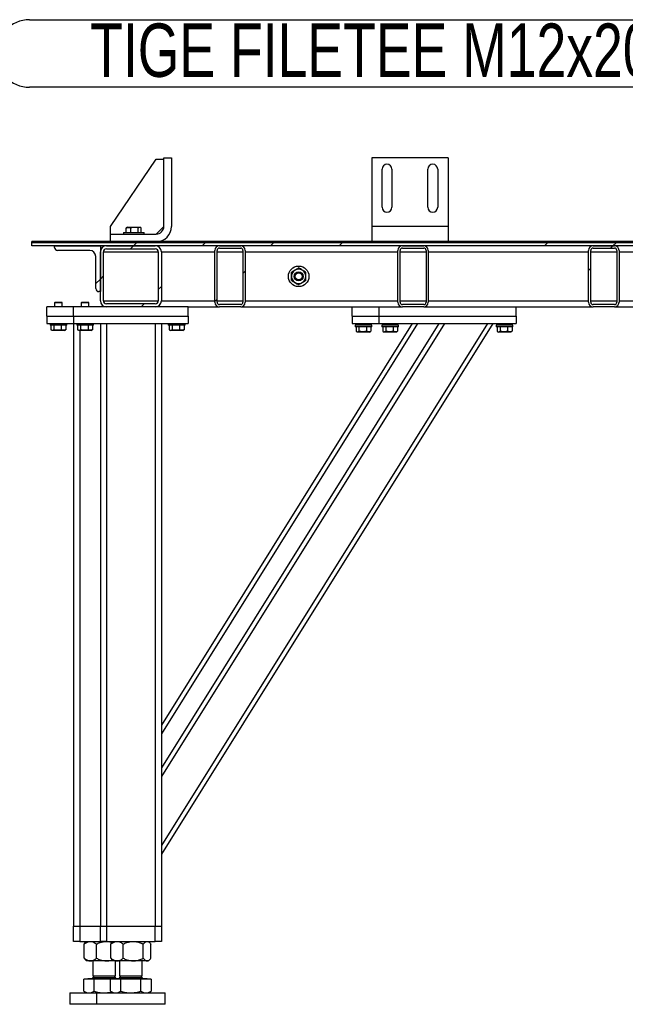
# Model space of a CAD drawing. Header units: millimetres. Extents: x 5 to 589, y 5 to 415.
# Tile 35 of 70: x 244 to 283, y 197 to 261. Entities that reach past the tile are written whole.
import ezdxf

# ---------------------------------------------------------------- set-up
doc = ezdxf.new("R2010")
doc.units = ezdxf.units.MM
doc.layers.add('NOTES', color=6, linetype='Continuous')
doc.layers.add('TRAIT-FINS', color=9, linetype='Continuous')
doc.layers.add('TRAIT-FORT', color=4, linetype='Continuous', lineweight=25)
doc.styles.add('SLDTEXTSTYLE0', font='TXT', dxfattribs={"width": 0.75})

# ---------------------------------------------------------------- blocks, each defined once
blk = doc.blocks.new('SW_HATCH_0')
at = {"layer": 'TRAIT-FINS', "color": 0}
for p, q in [((-80.872, -0.05), (-80.672, 0.15)), ((-80.672, 0.15), (-80.472, 0.35)), ((-80.472, 0.35), (-80.397, 0.425)), ((-76.182, 0.15), (-75.982, 0.35)), ((-75.982, 0.35), (-75.907, 0.425)), ((-71.692, 0.15), (-71.492, 0.35)), ((-71.492, 0.35), (-71.417, 0.425)), ((-67.202, 0.15), (-67.002, 0.35)), ((-67.002, 0.35), (-66.927, 0.425)), ((-53.732, 0.15), (-53.532, 0.35)), ((-53.532, 0.35), (-53.457, 0.425)), ((-49.391, 0), (-49.241, 0.15)), ((-49.241, 0.15), (-49.041, 0.35)), ((-49.041, 0.35), (-48.966, 0.425)), ((-82.847, -2.025), (-82.647, -1.825)), ((-73.497, -1.655), (-73.347, -1.505)), ((-50.847, -1.456), (-50.697, -1.306)), ((-83.147, -2.325), (-82.847, -2.025)), ((-79.047, -2.715), (-78.847, -2.515)), ((-80.182, -3.85), (-79.982, -3.65)), ((-75.347, -3.505), (-75.197, -3.355))]:
    blk.add_line(p, q, dxfattribs=at)
blk = doc.blocks.new('SW_NOTE_18')
at = {"layer": 'NOTES', "color": 0}
for p, q in [((-46.946, 4.475), (0, 4.475)), ((0, 0.044), (-46.946, 0.044))]:
    blk.add_line(p, q, dxfattribs=at)
for centre, start, end in [((-46.946, 2.259), 90, 270), ((0, 2.259), 270, 90)]:
    blk.add_arc(centre, 2.216, start, end, dxfattribs=at)
at = {"layer": 'NOTES', "color": 0, "insert": (-23.564, 4.226), "char_height": 3.5, "attachment_point": 2, "style": 'SLDTEXTSTYLE0'}
blk.add_mtext('TIGE FILETEE M12x200', dxfattribs=at)

msp = doc.modelspace()

# ---------------------------------------------------------------- linework, layer by layer
at = {"layer": 'TRAIT-FORT', "color": 4, "linetype": 'Continuous', "lineweight": 25}
for p, q in [((249.554, 247.877), (252.554, 252.277)), ((252.554, 252.277), (253.054, 252.277)), ((253.054, 252.377), (253.554, 252.377)), ((253.054, 247.877), (253.054, 252.377)), ((253.554, 252.377), (253.554, 247.877)), ((271.679, 252.377), (266.679, 252.377)), ((266.679, 252.377), (266.679, 247.877)), ((271.679, 252.377), (271.679, 247.877)), ((267.354, 249.127), (267.354, 251.627)), ((268.004, 251.627), (268.004, 249.127)), ((270.354, 249.127), (270.354, 251.627)), ((271.004, 251.627), (271.004, 249.127)), ((249.554, 247.377), (249.554, 247.877)), ((249.554, 247.377), (252.554, 247.377)), ((249.554, 246.877), (249.554, 247.377)), ((250.401, 247.477), (250.401, 247.377)), ((250.401, 247.477), (250.817, 247.477)), ((250.589, 247.777), (250.614, 247.792)), ((250.589, 247.477), (250.589, 247.777)), ((250.672, 247.827), (250.613, 247.793)), ((250.672, 247.827), (251.126, 247.827)), ((250.817, 247.477), (251.751, 247.477)), ((250.885, 247.477), (250.885, 247.777)), ((251.126, 247.827), (251.48, 247.827)), ((251.372, 247.477), (251.372, 247.777)), ((251.538, 247.793), (251.48, 247.827)), ((251.563, 247.477), (251.563, 247.777)), ((251.751, 247.377), (251.751, 247.477)), ((253.054, 247.877), (252.554, 247.377)), ((271.679, 247.877), (266.679, 247.877)), ((266.679, 247.877), (266.679, 246.877)), ((271.679, 247.877), (271.679, 246.877)), ((308.389, 246.877), (244.389, 246.877)), ((244.389, 246.802), (244.389, 246.877)), ((308.389, 246.802), (244.389, 246.802)), ((244.389, 246.602), (244.389, 246.802)), ((296.839, 246.802), (244.389, 246.802)), ((296.839, 246.602), (244.389, 246.602)), ((245.889, 246.602), (248.889, 246.602)), ((245.889, 246.502), (245.889, 246.602)), ((248.889, 246.602), (248.889, 243.602)), ((249.289, 246.602), (252.489, 246.602)), ((256.689, 246.602), (258.089, 246.602)), ((268.689, 246.602), (270.089, 246.602)), ((281.189, 246.602), (282.589, 246.602)), ((248.189, 246.302), (246.089, 246.302)), ((248.889, 243.002), (248.889, 246.202)), ((249.089, 243.002), (249.089, 246.202)), ((249.089, 246.202), (252.689, 246.202)), ((249.289, 246.402), (252.489, 246.402)), ((252.689, 246.202), (252.689, 243.002)), ((252.889, 246.202), (252.889, 243.002)), ((252.889, 246.202), (256.389, 246.202)), ((256.389, 242.902), (256.389, 246.302)), ((256.539, 242.902), (256.539, 246.302)), ((256.539, 246.202), (258.239, 246.202)), ((256.689, 246.452), (258.089, 246.452)), ((258.239, 246.302), (258.239, 242.902)), ((258.389, 246.302), (258.389, 242.902)), ((258.389, 246.202), (268.389, 246.202)), ((268.389, 242.902), (268.389, 246.302)), ((268.539, 242.902), (268.539, 246.302)), ((268.539, 246.202), (270.239, 246.202)), ((268.689, 246.452), (270.089, 246.452)), ((270.239, 246.302), (270.239, 242.902)), ((270.389, 246.302), (270.389, 242.902)), ((270.389, 246.202), (280.889, 246.202)), ((280.889, 242.902), (280.889, 246.302)), ((281.039, 242.902), (281.039, 246.302)), ((281.039, 246.202), (282.739, 246.202)), ((281.189, 246.452), (282.589, 246.452)), ((282.739, 246.302), (282.739, 242.902)), ((282.889, 246.302), (282.889, 242.902)), ((282.889, 246.202), (291.889, 246.202)), ((248.589, 243.802), (248.589, 245.902)), ((248.889, 243.602), (248.789, 243.602)), ((245.924, 242.902), (245.889, 242.867)), ((245.889, 242.867), (245.889, 242.602)), ((246.389, 242.867), (245.889, 242.867)), ((245.924, 242.902), (246.354, 242.902)), ((246.389, 242.867), (246.354, 242.902)), ((246.389, 242.602), (246.389, 242.867)), ((247.674, 242.902), (247.639, 242.867)), ((247.639, 242.867), (247.639, 242.602)), ((248.139, 242.867), (247.639, 242.867)), ((247.674, 242.902), (248.104, 242.902)), ((248.139, 242.867), (248.104, 242.902)), ((248.139, 242.602), (248.139, 242.867)), ((249.089, 243.002), (252.689, 243.002)), ((252.489, 242.802), (249.289, 242.802)), ((252.889, 243.002), (256.389, 243.002)), ((256.539, 243.002), (258.239, 243.002)), ((258.089, 242.752), (256.689, 242.752)), ((258.389, 243.002), (268.389, 243.002)), ((268.539, 243.002), (270.239, 243.002)), ((270.089, 242.752), (268.689, 242.752)), ((270.389, 243.002), (280.889, 243.002)), ((281.039, 243.002), (282.739, 243.002)), ((282.589, 242.752), (281.189, 242.752)), ((282.889, 243.002), (291.889, 243.002)), ((247.139, 242.602), (245.389, 242.602)), ((245.389, 242.002), (245.389, 242.602)), ((247.139, 242.002), (247.139, 242.602)), ((249.289, 242.602), (247.139, 242.602)), ((252.489, 242.602), (249.289, 242.602)), ((254.639, 242.602), (252.489, 242.602)), ((254.639, 242.602), (256.689, 242.602)), ((254.639, 242.002), (254.639, 242.602)), ((258.089, 242.602), (256.689, 242.602)), ((258.089, 242.602), (268.689, 242.602)), ((265.389, 242.002), (265.389, 242.602)), ((267.139, 242.602), (267.139, 242.002)), ((270.089, 242.602), (268.689, 242.602)), ((270.089, 242.602), (281.189, 242.602)), ((276.139, 242.002), (276.139, 242.602)), ((282.589, 242.602), (281.189, 242.602)), ((282.589, 242.602), (292.139, 242.602)), ((245.389, 242.002), (245.389, 241.502)), ((245.389, 242.002), (247.139, 242.002)), ((245.389, 241.502), (247.139, 241.502)), ((245.589, 241.502), (245.589, 241.402)), ((246.689, 241.402), (246.689, 241.502)), ((247.139, 242.002), (254.639, 242.002)), ((247.139, 242.002), (247.139, 241.502)), ((247.139, 241.502), (247.139, 202.002)), ((247.139, 241.502), (254.639, 241.502)), ((247.339, 241.502), (247.339, 241.402)), ((248.439, 241.402), (248.439, 241.502)), ((248.889, 241.502), (248.889, 202.002)), ((249.289, 241.502), (249.289, 202.002)), ((252.489, 241.502), (252.489, 202.002)), ((252.889, 241.502), (252.889, 202.002)), ((274.269, 241.502), (252.889, 207.288)), ((274.623, 241.502), (252.889, 206.721)), ((271.439, 241.502), (252.889, 211.817)), ((271.085, 241.502), (252.889, 212.383)), ((269.335, 241.502), (252.889, 215.183)), ((269.689, 241.502), (252.889, 214.617)), ((253.339, 241.502), (253.339, 241.402)), ((254.439, 241.402), (254.439, 241.502)), ((254.639, 242.002), (254.639, 241.502)), ((265.389, 242.002), (265.389, 241.502)), ((265.389, 242.002), (267.139, 242.002)), ((265.389, 241.502), (267.139, 241.502)), ((265.889, 241.502), (265.889, 241.402)), ((266.389, 241.402), (266.389, 241.502)), ((267.139, 242.002), (267.139, 241.502)), ((267.139, 242.002), (276.139, 242.002)), ((267.139, 241.502), (276.139, 241.502)), ((267.639, 241.502), (267.639, 241.402)), ((268.139, 241.402), (268.139, 241.502)), ((275.139, 241.502), (275.139, 241.402)), ((275.639, 241.402), (275.639, 241.502)), ((276.139, 242.002), (276.139, 241.502)), ((246.689, 241.402), (245.589, 241.402)), ((245.652, 241.402), (245.652, 241.102)), ((245.677, 241.086), (245.735, 241.052)), ((246.543, 241.052), (245.735, 241.052)), ((245.843, 241.402), (245.843, 241.102)), ((246.33, 241.402), (246.33, 241.102)), ((246.543, 241.052), (246.602, 241.086)), ((246.626, 241.102), (246.601, 241.087)), ((246.626, 241.402), (246.626, 241.102)), ((248.439, 241.402), (247.339, 241.402)), ((247.402, 241.402), (247.402, 241.102)), ((247.427, 241.086), (247.485, 241.052)), ((248.293, 241.052), (247.485, 241.052)), ((247.539, 241.052), (247.539, 202.002)), ((247.593, 241.402), (247.593, 241.102)), ((248.08, 241.402), (248.08, 241.102)), ((248.293, 241.052), (248.352, 241.086)), ((248.376, 241.102), (248.351, 241.087)), ((248.376, 241.402), (248.376, 241.102)), ((254.439, 241.402), (253.339, 241.402)), ((253.402, 241.402), (253.402, 241.102)), ((253.427, 241.086), (253.485, 241.052)), ((254.293, 241.052), (253.485, 241.052)), ((253.593, 241.402), (253.593, 241.102)), ((254.08, 241.402), (254.08, 241.102)), ((254.293, 241.052), (254.352, 241.086)), ((254.376, 241.102), (254.351, 241.087)), ((254.376, 241.402), (254.376, 241.102)), ((265.589, 241.402), (265.589, 241.302)), ((266.689, 241.402), (265.589, 241.402)), ((266.689, 241.302), (265.589, 241.302)), ((265.652, 241.302), (265.652, 241.002)), ((265.677, 240.986), (265.735, 240.952)), ((266.543, 240.952), (265.735, 240.952)), ((265.843, 241.302), (265.843, 241.002)), ((266.33, 241.302), (266.33, 241.002)), ((266.543, 240.952), (266.602, 240.986)), ((266.626, 241.002), (266.601, 240.987)), ((266.626, 241.302), (266.626, 241.002)), ((266.689, 241.302), (266.689, 241.402)), ((267.339, 241.402), (267.339, 241.302)), ((268.439, 241.402), (267.339, 241.402)), ((268.439, 241.302), (267.339, 241.302)), ((267.402, 241.302), (267.402, 241.002)), ((267.427, 240.986), (267.485, 240.952)), ((268.293, 240.952), (267.485, 240.952)), ((267.593, 241.302), (267.593, 241.002)), ((268.08, 241.302), (268.08, 241.002)), ((268.293, 240.952), (268.352, 240.986)), ((268.376, 241.002), (268.351, 240.987)), ((268.376, 241.302), (268.376, 241.002)), ((268.439, 241.302), (268.439, 241.402)), ((274.839, 241.402), (274.839, 241.302)), ((275.939, 241.402), (274.839, 241.402)), ((275.939, 241.302), (274.839, 241.302)), ((274.902, 241.302), (274.902, 241.002)), ((274.927, 240.986), (274.985, 240.952)), ((275.793, 240.952), (274.985, 240.952)), ((275.093, 241.302), (275.093, 241.002)), ((275.58, 241.302), (275.58, 241.002)), ((275.793, 240.952), (275.852, 240.986)), ((275.876, 241.002), (275.851, 240.987)), ((275.876, 241.302), (275.876, 241.002)), ((275.939, 241.302), (275.939, 241.402)), ((247.139, 201.002), (247.139, 202.002)), ((247.139, 202.002), (247.539, 202.002)), ((247.539, 202.002), (247.539, 201.002)), ((247.539, 202.002), (248.889, 202.002)), ((248.889, 201.002), (248.889, 202.002)), ((248.889, 202.002), (249.289, 202.002)), ((249.289, 202.002), (249.289, 201.002)), ((249.289, 202.002), (252.489, 202.002)), ((252.489, 201.002), (252.489, 202.002)), ((252.489, 202.002), (252.889, 202.002)), ((252.889, 202.002), (252.889, 201.002)), ((247.539, 201.002), (247.139, 201.002)), ((247.539, 201.002), (248.889, 201.002)), ((247.824, 200.824), (247.898, 200.905)), ((247.824, 199.9), (247.824, 200.824)), ((247.989, 201.002), (247.895, 200.908)), ((248.639, 199.9), (248.639, 200.824)), ((249.289, 201.002), (248.889, 201.002)), ((249.289, 201.002), (252.489, 201.002)), ((249.574, 200.824), (249.648, 200.905)), ((249.574, 199.9), (249.574, 200.824)), ((249.739, 201.002), (249.645, 200.908)), ((250.389, 199.9), (250.389, 200.824)), ((251.704, 199.9), (251.704, 200.824)), ((252.132, 200.91), (252.039, 201.002)), ((252.205, 199.9), (252.205, 200.824)), ((252.889, 201.002), (252.489, 201.002)), ((247.824, 199.9), (247.898, 199.819)), ((247.895, 199.816), (247.989, 199.722)), ((248.231, 199.722), (247.989, 199.722)), ((249.296, 199.722), (248.231, 199.722)), ((248.389, 199.722), (248.389, 198.737)), ((249.739, 199.722), (249.296, 199.722)), ((249.574, 199.9), (249.648, 199.819)), ((249.645, 199.816), (249.739, 199.722)), ((249.981, 199.722), (249.739, 199.722)), ((249.889, 198.737), (249.889, 199.722)), ((251.046, 199.722), (249.981, 199.722)), ((250.139, 199.722), (250.139, 198.737)), ((251.954, 199.722), (251.046, 199.722)), ((251.639, 198.737), (251.639, 199.722)), ((252.039, 199.722), (251.954, 199.722)), ((252.039, 199.722), (252.132, 199.814)), ((247.811, 197.73), (247.811, 198.522)), ((248.475, 198.522), (247.811, 198.522)), ((248.072, 198.557), (248.037, 198.522)), ((248.072, 198.562), (248.072, 198.557)), ((248.072, 198.562), (249.822, 198.562)), ((248.072, 198.557), (249.822, 198.557)), ((248.484, 198.737), (248.389, 198.642)), ((248.389, 198.737), (249.789, 198.737)), ((248.389, 198.642), (248.389, 198.612)), ((248.389, 198.642), (249.889, 198.642)), ((248.389, 198.612), (249.789, 198.612)), ((248.475, 197.73), (248.475, 198.522)), ((249.561, 198.522), (248.475, 198.522)), ((249.561, 197.73), (249.561, 198.522)), ((250.225, 198.522), (249.561, 198.522)), ((249.822, 198.557), (249.787, 198.522)), ((249.789, 198.737), (249.889, 198.737)), ((249.789, 198.612), (249.889, 198.612)), ((249.889, 198.642), (249.794, 198.737)), ((249.822, 198.562), (249.822, 198.557)), ((249.822, 198.562), (251.814, 198.562)), ((249.822, 198.557), (251.814, 198.557)), ((249.889, 198.612), (249.889, 198.642)), ((250.234, 198.737), (250.139, 198.642)), ((250.139, 198.737), (251.539, 198.737)), ((250.139, 198.642), (250.139, 198.612)), ((250.139, 198.642), (251.639, 198.642)), ((250.139, 198.612), (251.539, 198.612)), ((250.225, 197.73), (250.225, 198.522)), ((251.553, 198.522), (250.225, 198.522)), ((251.539, 198.737), (251.639, 198.737)), ((251.539, 198.612), (251.639, 198.612)), ((251.639, 198.642), (251.544, 198.737)), ((251.553, 197.73), (251.553, 198.522)), ((252.217, 198.522), (251.553, 198.522)), ((251.639, 198.612), (251.639, 198.642)), ((251.814, 198.562), (251.957, 198.562)), ((251.814, 198.557), (251.957, 198.557)), ((251.957, 198.557), (251.957, 198.562)), ((251.992, 198.522), (251.957, 198.557)), ((252.217, 198.522), (252.217, 197.73)), ((246.889, 197.627), (246.889, 196.877)), ((246.889, 197.627), (248.639, 197.627)), ((247.811, 197.73), (247.989, 197.627)), ((248.639, 197.627), (248.639, 196.877)), ((248.639, 197.627), (253.139, 197.627)), ((249.561, 197.73), (249.739, 197.627)), ((252.039, 197.627), (252.217, 197.73)), ((253.139, 196.877), (253.139, 197.627)), ((248.639, 196.877), (246.889, 196.877)), ((253.139, 196.877), (248.639, 196.877))]:
    msp.add_line(p, q, dxfattribs=at)
for radius in [0.675, 0.3, 0.225]:
    msp.add_circle((261.889, 244.602), radius, dxfattribs=at)
for centre, radius, start, end in [((267.679, 251.627), 0.325, 0, 180), ((270.679, 251.627), 0.325, 0, 180), ((267.679, 249.127), 0.325, 180, 0), ((270.679, 249.127), 0.325, 180, 0), ((252.554, 247.877), 1, 270, 0), ((252.554, 247.877), 0.5, 270, 0), ((249.289, 246.202), 0.4, 90, 180), ((252.489, 246.202), 0.4, 0, 90), ((256.689, 246.302), 0.3, 90, 180), ((258.089, 246.302), 0.3, 0, 90), ((268.689, 246.302), 0.3, 90, 180), ((270.089, 246.302), 0.3, 0, 90), ((281.189, 246.302), 0.3, 90, 180), ((282.589, 246.302), 0.3, 0, 90), ((246.089, 246.502), 0.2, 180, 270), ((248.189, 245.902), 0.4, 0, 90), ((249.289, 246.202), 0.2, 90, 180), ((252.489, 246.202), 0.2, 0, 90), ((256.689, 246.302), 0.15, 90, 180), ((258.089, 246.302), 0.15, 0, 90), ((268.689, 246.302), 0.15, 90, 180), ((270.089, 246.302), 0.15, 0, 90), ((281.189, 246.302), 0.15, 90, 180), ((282.589, 246.302), 0.15, 0, 90), ((261.889, 244.602), 0.475, 120, 180), ((261.889, 244.602), 0.475, 60, 120), ((261.889, 244.602), 0.475, 0, 60), ((261.889, 244.602), 0.475, 180, 240), ((261.889, 244.602), 0.475, 240, 300), ((261.889, 244.602), 0.475, 300, 0), ((248.789, 243.802), 0.2, 180, 270), ((249.289, 243.002), 0.4, 180, 270), ((249.289, 243.002), 0.2, 180, 270), ((252.489, 243.002), 0.4, 270, 0), ((252.489, 243.002), 0.2, 270, 0), ((256.689, 242.902), 0.3, 180, 270), ((256.689, 242.902), 0.15, 180, 270), ((258.089, 242.902), 0.3, 270, 0), ((258.089, 242.902), 0.15, 270, 0), ((268.689, 242.902), 0.3, 180, 270), ((268.689, 242.902), 0.15, 180, 270), ((270.089, 242.902), 0.3, 270, 0), ((270.089, 242.902), 0.15, 270, 0), ((281.189, 242.902), 0.3, 180, 270), ((281.189, 242.902), 0.15, 180, 270), ((282.589, 242.902), 0.3, 270, 0), ((282.589, 242.902), 0.15, 270, 0), ((248.339, 198.612), 0.05, 270, 0), ((249.939, 198.612), 0.05, 180, 270), ((250.089, 198.612), 0.05, 270, 0), ((251.689, 198.612), 0.05, 180, 270)]:
    msp.add_arc(centre, radius, start, end, dxfattribs=at)
for points, knots in [([(250.589, 247.777), (250.614, 247.788), (250.666, 247.81), (250.743, 247.818), (250.817, 247.806), (250.862, 247.787), (250.885, 247.777)], [0, 0, 0, 0, 0.2646049, 0.5349477, 0.7653431, 1, 1, 1, 1]), ([(251.372, 247.777), (251.31, 247.792), (251.207, 247.817), (251.059, 247.815), (250.959, 247.797), (250.901, 247.781), (250.885, 247.777)], [0, 0, 0, 0, 0.385549, 0.637642, 0.896546, 1, 1, 1, 1]), ([(251.563, 247.777), (251.546, 247.788), (251.513, 247.81), (251.463, 247.818), (251.416, 247.806), (251.386, 247.787), (251.372, 247.777)], [0, 0, 0, 0, 0.264605, 0.534948, 0.765343, 1, 1, 1, 1]), ([(261.414, 244.876), (261.447, 244.895), (261.513, 244.933), (261.595, 244.981), (261.642, 245.008), (261.652, 245.013)], [0, 0, 0, 0, 0.432385, 0.879554, 1, 1, 1, 1]), ([(261.414, 244.602), (261.414, 244.607), (261.414, 244.645), (261.414, 244.717), (261.414, 244.804), (261.414, 244.856), (261.414, 244.876)], [0, 0, 0, 0, 0.0483686, 0.3993299, 0.7629647, 1, 1, 1, 1]), ([(261.652, 245.013), (261.693, 245.038), (261.776, 245.085), (261.852, 245.129), (261.889, 245.151)], [0, 0, 0, 0, 0.504, 1, 1, 1, 1]), ([(262.127, 245.013), (262.085, 245.038), (262.002, 245.085), (261.927, 245.129), (261.889, 245.151)], [0, 0, 0, 0, 0.504, 1, 1, 1, 1]), ([(262.364, 244.876), (262.332, 244.895), (262.266, 244.933), (262.183, 244.981), (262.137, 245.008), (262.127, 245.013)], [0, 0, 0, 0, 0.432385, 0.879554, 1, 1, 1, 1]), ([(262.364, 244.602), (262.364, 244.607), (262.364, 244.645), (262.364, 244.717), (262.364, 244.804), (262.364, 244.856), (262.364, 244.876)], [0, 0, 0, 0, 0.0483686, 0.3993299, 0.7629647, 1, 1, 1, 1]), ([(261.414, 244.328), (261.414, 244.36), (261.414, 244.419), (261.414, 244.511), (261.414, 244.572), (261.414, 244.602)], [0, 0, 0, 0, 0.370457, 0.681018, 1, 1, 1, 1]), ([(261.414, 244.328), (261.447, 244.309), (261.513, 244.271), (261.595, 244.223), (261.642, 244.196), (261.652, 244.191)], [0, 0, 0, 0, 0.432385, 0.879554, 1, 1, 1, 1]), ([(261.652, 244.191), (261.693, 244.167), (261.776, 244.119), (261.852, 244.075), (261.889, 244.054)], [0, 0, 0, 0, 0.504, 1, 1, 1, 1]), ([(262.127, 244.191), (262.085, 244.167), (262.002, 244.119), (261.927, 244.075), (261.889, 244.054)], [0, 0, 0, 0, 0.504, 1, 1, 1, 1]), ([(262.364, 244.328), (262.332, 244.309), (262.266, 244.271), (262.183, 244.223), (262.137, 244.196), (262.127, 244.191)], [0, 0, 0, 0, 0.432385, 0.879554, 1, 1, 1, 1]), ([(262.364, 244.328), (262.364, 244.36), (262.364, 244.419), (262.364, 244.511), (262.364, 244.572), (262.364, 244.602)], [0, 0, 0, 0, 0.370457, 0.681018, 1, 1, 1, 1]), ([(245.652, 241.102), (245.669, 241.091), (245.702, 241.069), (245.752, 241.061), (245.799, 241.073), (245.829, 241.092), (245.843, 241.102)], [0, 0, 0, 0, 0.2646049, 0.5349477, 0.7653431, 1, 1, 1, 1]), ([(246.33, 241.102), (246.268, 241.087), (246.166, 241.062), (246.017, 241.064), (245.917, 241.082), (245.86, 241.098), (245.843, 241.102)], [0, 0, 0, 0, 0.385549, 0.637642, 0.896546, 1, 1, 1, 1]), ([(246.626, 241.102), (246.6, 241.091), (246.549, 241.069), (246.472, 241.061), (246.398, 241.073), (246.353, 241.092), (246.33, 241.102)], [0, 0, 0, 0, 0.264605, 0.534948, 0.765343, 1, 1, 1, 1]), ([(247.402, 241.102), (247.419, 241.091), (247.452, 241.069), (247.502, 241.061), (247.549, 241.073), (247.579, 241.092), (247.593, 241.102)], [0, 0, 0, 0, 0.2646049, 0.5349477, 0.7653431, 1, 1, 1, 1]), ([(248.08, 241.102), (248.018, 241.087), (247.916, 241.062), (247.767, 241.064), (247.667, 241.082), (247.61, 241.098), (247.593, 241.102)], [0, 0, 0, 0, 0.385549, 0.637642, 0.896546, 1, 1, 1, 1]), ([(248.376, 241.102), (248.35, 241.091), (248.299, 241.069), (248.222, 241.061), (248.148, 241.073), (248.103, 241.092), (248.08, 241.102)], [0, 0, 0, 0, 0.264605, 0.534948, 0.765343, 1, 1, 1, 1]), ([(253.402, 241.102), (253.419, 241.091), (253.452, 241.069), (253.502, 241.061), (253.549, 241.073), (253.579, 241.092), (253.593, 241.102)], [0, 0, 0, 0, 0.2646049, 0.5349477, 0.7653431, 1, 1, 1, 1]), ([(254.08, 241.102), (254.018, 241.087), (253.916, 241.062), (253.767, 241.064), (253.667, 241.082), (253.61, 241.098), (253.593, 241.102)], [0, 0, 0, 0, 0.385549, 0.637642, 0.896546, 1, 1, 1, 1]), ([(254.376, 241.102), (254.35, 241.091), (254.299, 241.069), (254.222, 241.061), (254.148, 241.073), (254.103, 241.092), (254.08, 241.102)], [0, 0, 0, 0, 0.264605, 0.534948, 0.765343, 1, 1, 1, 1]), ([(265.652, 241.002), (265.669, 240.991), (265.702, 240.969), (265.752, 240.961), (265.799, 240.973), (265.829, 240.992), (265.843, 241.002)], [0, 0, 0, 0, 0.2646049, 0.5349477, 0.7653431, 1, 1, 1, 1]), ([(266.33, 241.002), (266.268, 240.987), (266.166, 240.962), (266.017, 240.964), (265.917, 240.982), (265.86, 240.998), (265.843, 241.002)], [0, 0, 0, 0, 0.385549, 0.637642, 0.896546, 1, 1, 1, 1]), ([(266.626, 241.002), (266.6, 240.991), (266.549, 240.969), (266.472, 240.961), (266.398, 240.973), (266.353, 240.992), (266.33, 241.002)], [0, 0, 0, 0, 0.264605, 0.534948, 0.765343, 1, 1, 1, 1]), ([(267.402, 241.002), (267.419, 240.991), (267.452, 240.969), (267.502, 240.961), (267.549, 240.973), (267.579, 240.992), (267.593, 241.002)], [0, 0, 0, 0, 0.2646049, 0.5349477, 0.7653431, 1, 1, 1, 1]), ([(268.08, 241.002), (268.018, 240.987), (267.916, 240.962), (267.767, 240.964), (267.667, 240.982), (267.61, 240.998), (267.593, 241.002)], [0, 0, 0, 0, 0.385549, 0.637642, 0.896546, 1, 1, 1, 1]), ([(268.376, 241.002), (268.35, 240.991), (268.299, 240.969), (268.222, 240.961), (268.148, 240.973), (268.103, 240.992), (268.08, 241.002)], [0, 0, 0, 0, 0.264605, 0.534948, 0.765343, 1, 1, 1, 1]), ([(274.902, 241.002), (274.919, 240.991), (274.952, 240.969), (275.002, 240.961), (275.049, 240.973), (275.079, 240.992), (275.093, 241.002)], [0, 0, 0, 0, 0.2646049, 0.5349477, 0.7653431, 1, 1, 1, 1]), ([(275.58, 241.002), (275.518, 240.987), (275.416, 240.962), (275.267, 240.964), (275.167, 240.982), (275.11, 240.998), (275.093, 241.002)], [0, 0, 0, 0, 0.385549, 0.637642, 0.896546, 1, 1, 1, 1]), ([(275.876, 241.002), (275.85, 240.991), (275.799, 240.969), (275.722, 240.961), (275.648, 240.973), (275.603, 240.992), (275.58, 241.002)], [0, 0, 0, 0, 0.264605, 0.534948, 0.765343, 1, 1, 1, 1]), ([(247.824, 200.824), (247.88, 200.866), (247.964, 200.929), (248.085, 200.981), (248.165, 201), (248.214, 201.001), (248.231, 201.002)], [0, 0, 0, 0, 0.432045, 0.654349, 0.879653, 1, 1, 1, 1]), ([(248.231, 201.002), (248.267, 200.999), (248.338, 200.994), (248.442, 200.955), (248.543, 200.898), (248.607, 200.849), (248.639, 200.824)], [0, 0, 0, 0, 0.2495779, 0.5043641, 0.7510469, 1, 1, 1, 1]), ([(248.639, 200.824), (248.716, 200.86), (248.857, 200.926), (249.079, 200.989), (249.223, 200.998), (249.296, 201.002)], [0, 0, 0, 0, 0.370774, 0.681182, 1, 1, 1, 1]), ([(249.296, 201.002), (249.308, 201.002), (249.4, 201.001), (249.529, 200.987), (249.639, 200.948), (249.673, 200.936)], [0, 0, 0, 0, 0.090134, 0.72003, 1, 1, 1, 1]), ([(249.574, 200.824), (249.63, 200.866), (249.714, 200.929), (249.835, 200.981), (249.915, 201), (249.964, 201.001), (249.981, 201.002)], [0, 0, 0, 0, 0.432045, 0.654349, 0.879653, 1, 1, 1, 1]), ([(249.981, 201.002), (250.017, 200.999), (250.088, 200.994), (250.192, 200.955), (250.293, 200.898), (250.357, 200.849), (250.389, 200.824)], [0, 0, 0, 0, 0.2495779, 0.5043641, 0.7510469, 1, 1, 1, 1]), ([(250.389, 200.824), (250.466, 200.86), (250.607, 200.926), (250.829, 200.989), (250.973, 200.998), (251.046, 201.002)], [0, 0, 0, 0, 0.370774, 0.681182, 1, 1, 1, 1]), ([(251.046, 201.002), (251.058, 201.002), (251.15, 201.001), (251.325, 200.976), (251.533, 200.907), (251.656, 200.847), (251.704, 200.824)], [0, 0, 0, 0, 0.0504, 0.402614, 0.767588, 1, 1, 1, 1]), ([(251.704, 200.824), (251.738, 200.866), (251.79, 200.929), (251.865, 200.981), (251.914, 201), (251.944, 201.001), (251.954, 201.002)], [0, 0, 0, 0, 0.4320454, 0.6543493, 0.8796534, 1, 1, 1, 1]), ([(251.954, 201.002), (251.976, 200.999), (252.02, 200.994), (252.084, 200.955), (252.146, 200.898), (252.185, 200.849), (252.205, 200.824)], [0, 0, 0, 0, 0.249578, 0.504364, 0.751047, 1, 1, 1, 1]), ([(247.824, 199.9), (247.88, 199.858), (247.964, 199.795), (248.085, 199.744), (248.165, 199.724), (248.214, 199.723), (248.231, 199.722)], [0, 0, 0, 0, 0.432045, 0.654349, 0.879653, 1, 1, 1, 1]), ([(248.231, 199.722), (248.267, 199.725), (248.338, 199.73), (248.442, 199.769), (248.543, 199.826), (248.607, 199.875), (248.639, 199.9)], [0, 0, 0, 0, 0.249578, 0.504364, 0.751047, 1, 1, 1, 1]), ([(248.639, 199.9), (248.716, 199.864), (248.857, 199.798), (249.079, 199.735), (249.223, 199.726), (249.296, 199.722)], [0, 0, 0, 0, 0.370774, 0.681182, 1, 1, 1, 1]), ([(249.296, 199.722), (249.308, 199.722), (249.4, 199.723), (249.529, 199.737), (249.639, 199.776), (249.673, 199.788)], [0, 0, 0, 0, 0.090134, 0.72003, 1, 1, 1, 1]), ([(249.574, 199.9), (249.63, 199.858), (249.714, 199.795), (249.835, 199.744), (249.915, 199.724), (249.964, 199.723), (249.981, 199.722)], [0, 0, 0, 0, 0.432045, 0.654349, 0.879653, 1, 1, 1, 1]), ([(249.981, 199.722), (250.017, 199.725), (250.088, 199.73), (250.192, 199.769), (250.293, 199.826), (250.357, 199.875), (250.389, 199.9)], [0, 0, 0, 0, 0.249578, 0.504364, 0.751047, 1, 1, 1, 1]), ([(250.389, 199.9), (250.466, 199.864), (250.607, 199.798), (250.829, 199.735), (250.973, 199.726), (251.046, 199.722)], [0, 0, 0, 0, 0.370774, 0.681182, 1, 1, 1, 1]), ([(251.046, 199.722), (251.058, 199.722), (251.15, 199.723), (251.325, 199.748), (251.533, 199.817), (251.656, 199.877), (251.704, 199.9)], [0, 0, 0, 0, 0.0503996, 0.4026135, 0.7675885, 1, 1, 1, 1]), ([(251.704, 199.9), (251.738, 199.858), (251.79, 199.795), (251.865, 199.744), (251.914, 199.724), (251.944, 199.723), (251.954, 199.722)], [0, 0, 0, 0, 0.432045, 0.654349, 0.879653, 1, 1, 1, 1]), ([(251.954, 199.722), (251.976, 199.725), (252.02, 199.73), (252.084, 199.769), (252.146, 199.826), (252.185, 199.875), (252.205, 199.9)], [0, 0, 0, 0, 0.249578, 0.504364, 0.751047, 1, 1, 1, 1]), ([(247.811, 197.73), (247.865, 197.701), (247.974, 197.643), (248.086, 197.632), (248.143, 197.627)], [0, 0, 0, 0, 0.495458, 1, 1, 1, 1]), ([(248.143, 197.627), (248.199, 197.632), (248.311, 197.643), (248.42, 197.701), (248.475, 197.73)], [0, 0, 0, 0, 0.494511, 1, 1, 1, 1]), ([(248.475, 197.73), (248.583, 197.701), (248.801, 197.643), (249.026, 197.632), (249.139, 197.627)], [0, 0, 0, 0, 0.495458, 1, 1, 1, 1]), ([(249.139, 197.627), (249.251, 197.631), (249.417, 197.636), (249.577, 197.677), (249.63, 197.69)], [0, 0, 0, 0, 0.671978, 1, 1, 1, 1]), ([(249.561, 197.73), (249.615, 197.701), (249.724, 197.643), (249.836, 197.632), (249.893, 197.627)], [0, 0, 0, 0, 0.495458, 1, 1, 1, 1]), ([(249.893, 197.627), (249.949, 197.632), (250.061, 197.643), (250.17, 197.701), (250.225, 197.73)], [0, 0, 0, 0, 0.494511, 1, 1, 1, 1]), ([(250.225, 197.73), (250.333, 197.701), (250.551, 197.643), (250.776, 197.632), (250.889, 197.627)], [0, 0, 0, 0, 0.495458, 1, 1, 1, 1]), ([(250.889, 197.627), (251, 197.632), (251.225, 197.643), (251.443, 197.701), (251.553, 197.73)], [0, 0, 0, 0, 0.494511, 1, 1, 1, 1]), ([(251.553, 197.73), (251.607, 197.701), (251.716, 197.643), (251.828, 197.632), (251.885, 197.627)], [0, 0, 0, 0, 0.495458, 1, 1, 1, 1]), ([(251.885, 197.627), (251.941, 197.632), (252.053, 197.643), (252.162, 197.701), (252.217, 197.73)], [0, 0, 0, 0, 0.494511, 1, 1, 1, 1])]:
    msp.add_open_spline(points, degree=3, knots=knots, dxfattribs=at)

# ---------------------------------------------------------------- block references
at = {"layer": 'NOTES', "color": 211}
msp.add_blockref('SW_NOTE_18', (291.198, 256.954), dxfattribs=at)
at = {"layer": 'TRAIT-FINS', "color": 9}
msp.add_blockref('SW_HATCH_0', (331.736, 246.452), dxfattribs=at)

doc.saveas('drawing.dxf')
